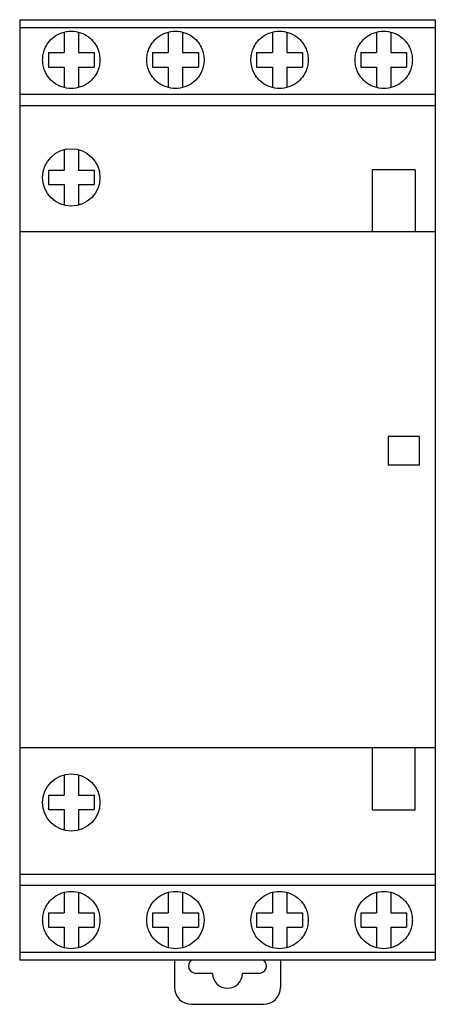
# Model space of a CAD drawing. Header units: millimetres. Extents: x 533.5 to 569.7, y 841.7 to 927.5.
import ezdxf

# ---------------------------------------------------------------- set-up
doc = ezdxf.new("R2010")
doc.units = ezdxf.units.MM

msp = doc.modelspace()

# ---------------------------------------------------------------- linework, layer by layer
at = {"color": 7, "linetype": 'Continuous', "lineweight": 25}
for p, q in [((533.456, 927.538), (533.456, 909.038)), ((533.456, 927.538), (569.706, 927.538)), ((569.706, 927.538), (569.706, 909.038)), ((569.706, 926.832), (533.456, 926.832)), ((537.331, 926.459), (537.331, 924.663)), ((538.581, 926.459), (538.581, 924.663)), ((546.415, 926.459), (546.415, 924.663)), ((547.665, 926.459), (547.665, 924.663)), ((555.498, 926.459), (555.498, 924.663)), ((556.748, 926.459), (556.748, 924.663)), ((564.581, 926.459), (564.581, 924.663)), ((565.831, 926.459), (565.831, 924.663)), ((535.956, 924.663), (537.331, 924.663)), ((535.956, 924.663), (535.956, 923.413)), ((538.581, 924.663), (539.956, 924.663)), ((539.956, 924.663), (539.956, 923.413)), ((545.04, 924.663), (546.415, 924.663)), ((545.04, 924.663), (545.04, 923.413)), ((547.665, 924.663), (549.04, 924.663)), ((549.04, 924.663), (549.04, 923.413)), ((554.123, 924.663), (554.123, 923.413)), ((554.123, 924.663), (555.498, 924.663)), ((556.748, 924.663), (558.123, 924.663)), ((558.123, 924.663), (558.123, 923.413)), ((563.206, 924.663), (564.581, 924.663)), ((563.206, 924.663), (563.206, 923.413)), ((565.831, 924.663), (567.206, 924.663)), ((567.206, 924.663), (567.206, 923.413)), ((535.956, 923.413), (537.331, 923.413)), ((537.331, 923.413), (537.331, 921.617)), ((538.581, 923.413), (539.956, 923.413)), ((538.581, 923.413), (538.581, 921.617)), ((545.04, 923.413), (546.415, 923.413)), ((546.415, 923.413), (546.415, 921.617)), ((547.665, 923.413), (549.04, 923.413)), ((547.665, 923.413), (547.665, 921.617)), ((554.123, 923.413), (555.498, 923.413)), ((555.498, 923.413), (555.498, 921.617)), ((556.748, 923.413), (556.748, 921.617)), ((556.748, 923.413), (558.123, 923.413)), ((563.206, 923.413), (564.581, 923.413)), ((564.581, 923.413), (564.581, 921.617)), ((565.831, 923.413), (565.831, 921.617)), ((565.831, 923.413), (567.206, 923.413)), ((533.456, 921.038), (569.706, 921.038)), ((569.706, 920.038), (533.456, 920.038)), ((537.331, 916.209), (537.331, 914.413)), ((538.581, 916.209), (538.581, 914.413)), ((535.956, 914.413), (537.331, 914.413)), ((535.956, 914.413), (535.956, 913.163)), ((538.581, 914.413), (539.956, 914.413)), ((539.956, 914.413), (539.956, 913.163)), ((567.94, 914.438), (564.206, 914.438)), ((564.206, 914.438), (564.206, 909.038)), ((567.94, 914.438), (567.94, 909.038)), ((535.956, 913.163), (537.331, 913.163)), ((537.331, 913.163), (537.331, 911.367)), ((538.581, 913.163), (538.581, 911.367)), ((538.581, 913.163), (539.956, 913.163)), ((569.706, 909.038), (533.456, 909.038)), ((568.306, 891.188), (565.606, 891.188)), ((568.306, 888.688), (565.606, 888.688)), ((569.706, 864.038), (533.456, 864.038)), ((533.456, 864.038), (533.456, 845.538)), ((564.206, 864.038), (564.206, 858.638)), ((567.94, 858.638), (567.94, 864.038)), ((569.706, 864.038), (569.706, 845.538)), ((537.331, 861.709), (537.331, 859.913)), ((538.581, 861.709), (538.581, 859.913)), ((535.956, 859.913), (537.331, 859.913)), ((535.956, 859.913), (535.956, 858.663)), ((538.581, 859.913), (539.956, 859.913)), ((539.956, 859.913), (539.956, 858.663)), ((535.956, 858.663), (537.331, 858.663)), ((537.331, 858.663), (537.331, 856.867)), ((538.581, 858.663), (538.581, 856.867)), ((538.581, 858.663), (539.956, 858.663)), ((564.206, 858.638), (567.94, 858.638)), ((533.456, 853.038), (569.706, 853.038)), ((569.706, 852.038), (533.456, 852.038)), ((537.331, 851.459), (537.331, 849.663)), ((538.581, 851.459), (538.581, 849.663)), ((546.415, 851.459), (546.415, 849.663)), ((547.665, 851.459), (547.665, 849.663)), ((555.498, 851.459), (555.498, 849.663)), ((556.748, 851.459), (556.748, 849.663)), ((564.581, 851.459), (564.581, 849.663)), ((565.831, 851.459), (565.831, 849.663)), ((535.956, 849.663), (537.331, 849.663)), ((535.956, 849.663), (535.956, 848.413)), ((538.581, 849.663), (539.956, 849.663)), ((539.956, 849.663), (539.956, 848.413)), ((545.04, 849.663), (546.415, 849.663)), ((545.04, 849.663), (545.04, 848.413)), ((547.665, 849.663), (549.04, 849.663)), ((549.04, 849.663), (549.04, 848.413)), ((554.123, 849.663), (555.498, 849.663)), ((554.123, 849.663), (554.123, 848.413)), ((556.748, 849.663), (558.123, 849.663)), ((558.123, 849.663), (558.123, 848.413)), ((563.206, 849.663), (563.206, 848.413)), ((563.206, 849.663), (564.581, 849.663)), ((565.831, 849.663), (567.206, 849.663)), ((567.206, 849.663), (567.206, 848.413)), ((535.956, 848.413), (537.331, 848.413)), ((537.331, 848.413), (537.331, 846.617)), ((538.581, 848.413), (539.956, 848.413)), ((538.581, 848.413), (538.581, 846.617)), ((545.04, 848.413), (546.415, 848.413)), ((546.415, 848.413), (546.415, 846.617)), ((547.665, 848.413), (549.04, 848.413)), ((547.665, 848.413), (547.665, 846.617)), ((554.123, 848.413), (555.498, 848.413)), ((555.498, 848.413), (555.498, 846.617)), ((556.748, 848.413), (556.748, 846.617)), ((556.748, 848.413), (558.123, 848.413)), ((563.206, 848.413), (564.581, 848.413)), ((564.581, 848.413), (564.581, 846.617)), ((565.831, 848.413), (565.831, 846.617)), ((565.831, 848.413), (567.206, 848.413)), ((533.456, 846.244), (569.706, 846.244)), ((569.706, 845.538), (533.456, 845.538)), ((546.962, 845.538), (546.962, 843.161)), ((556.201, 845.538), (556.201, 843.161)), ((550.281, 844.388), (548.831, 844.388)), ((554.331, 844.388), (552.881, 844.388)), ((548.435, 841.688), (554.727, 841.688))]:
    msp.add_line(p, q, dxfattribs=at)
for centre in [(537.956, 913.788), (537.956, 859.288)]:
    msp.add_circle(centre, 2.5, dxfattribs=at)
for centre, radius, start, end in [((548.831, 845.038), 0.65, 129.71514, 270), ((554.331, 845.038), 0.65, 270, 50.28486), ((551.581, 844.388), 1.3, 180, 0), ((548.435, 843.161), 1.473, 180, 270), ((554.727, 843.161), 1.473, 270, 0)]:
    msp.add_arc(centre, radius, start, end, dxfattribs=at)
for points, knots in [([(535.456, 924.038), (535.464, 924.189), (535.482, 924.517), (535.64, 925.033), (535.947, 925.576), (536.449, 926.079), (537.141, 926.448), (537.956, 926.584), (538.772, 926.448), (539.463, 926.079), (539.965, 925.576), (540.273, 925.033), (540.431, 924.517), (540.448, 924.189), (540.456, 924.038)], [0, 0, 0, 0, 0.059104, 0.128432, 0.208567, 0.298904, 0.397255, 0.5, 0.602745, 0.701096, 0.791433, 0.871568, 0.940896, 1, 1, 1, 1]), ([(544.54, 924.038), (544.548, 924.189), (544.565, 924.517), (544.723, 925.033), (545.031, 925.576), (545.533, 926.079), (546.224, 926.448), (547.04, 926.584), (547.855, 926.448), (548.547, 926.079), (549.049, 925.576), (549.356, 925.033), (549.514, 924.517), (549.532, 924.189), (549.54, 924.038)], [0, 0, 0, 0, 0.059104, 0.128432, 0.208567, 0.298904, 0.397255, 0.5, 0.602745, 0.701096, 0.791433, 0.871568, 0.940896, 1, 1, 1, 1]), ([(553.623, 924.038), (553.631, 924.189), (553.648, 924.517), (553.807, 925.033), (554.114, 925.576), (554.616, 926.079), (555.308, 926.448), (556.123, 926.584), (556.938, 926.448), (557.63, 926.079), (558.132, 925.576), (558.439, 925.033), (558.598, 924.517), (558.615, 924.189), (558.623, 924.038)], [0, 0, 0, 0, 0.059104, 0.128432, 0.208567, 0.298904, 0.397255, 0.5, 0.602745, 0.701096, 0.791433, 0.871568, 0.940896, 1, 1, 1, 1]), ([(562.706, 924.038), (562.714, 924.189), (562.732, 924.517), (562.89, 925.033), (563.197, 925.576), (563.699, 926.079), (564.391, 926.448), (565.206, 926.584), (566.022, 926.448), (566.713, 926.079), (567.215, 925.576), (567.523, 925.033), (567.681, 924.517), (567.698, 924.189), (567.706, 924.038)], [0, 0, 0, 0, 0.059104, 0.128432, 0.208567, 0.298904, 0.397255, 0.5, 0.602745, 0.701096, 0.791433, 0.871568, 0.940896, 1, 1, 1, 1]), ([(540.456, 924.038), (540.448, 923.887), (540.431, 923.559), (540.273, 923.043), (539.965, 922.5), (539.463, 921.997), (538.772, 921.629), (537.956, 921.492), (537.141, 921.629), (536.449, 921.997), (535.947, 922.5), (535.64, 923.043), (535.482, 923.559), (535.464, 923.887), (535.456, 924.038)], [0, 0, 0, 0, 0.059104, 0.128432, 0.208567, 0.298904, 0.397255, 0.5, 0.602745, 0.701096, 0.791433, 0.871568, 0.940896, 1, 1, 1, 1]), ([(549.54, 924.038), (549.532, 923.887), (549.514, 923.559), (549.356, 923.043), (549.049, 922.5), (548.547, 921.997), (547.855, 921.629), (547.04, 921.492), (546.224, 921.629), (545.533, 921.997), (545.031, 922.5), (544.723, 923.043), (544.565, 923.559), (544.548, 923.887), (544.54, 924.038)], [0, 0, 0, 0, 0.059104, 0.128432, 0.208567, 0.298904, 0.397255, 0.5, 0.602745, 0.701096, 0.791433, 0.871568, 0.940896, 1, 1, 1, 1]), ([(558.623, 924.038), (558.615, 923.887), (558.598, 923.559), (558.439, 923.043), (558.132, 922.5), (557.63, 921.997), (556.938, 921.629), (556.123, 921.492), (555.308, 921.629), (554.616, 921.997), (554.114, 922.5), (553.807, 923.043), (553.648, 923.559), (553.631, 923.887), (553.623, 924.038)], [0, 0, 0, 0, 0.059104, 0.128432, 0.208567, 0.298904, 0.397255, 0.5, 0.602745, 0.701096, 0.791433, 0.871568, 0.940896, 1, 1, 1, 1]), ([(567.706, 924.038), (567.698, 923.887), (567.681, 923.559), (567.523, 923.043), (567.215, 922.5), (566.713, 921.997), (566.022, 921.629), (565.206, 921.492), (564.391, 921.629), (563.699, 921.997), (563.197, 922.5), (562.89, 923.043), (562.732, 923.559), (562.714, 923.887), (562.706, 924.038)], [0, 0, 0, 0, 0.059104, 0.128432, 0.208567, 0.298904, 0.397255, 0.5, 0.602745, 0.701096, 0.791433, 0.871568, 0.940896, 1, 1, 1, 1]), ([(533.456, 909.038), (533.456, 909.037), (533.456, 909.035), (533.456, 909.018), (533.456, 908.984), (533.456, 908.924), (533.456, 908.783), (533.456, 908.518), (533.456, 908.095), (533.456, 907.517), (533.456, 906.77), (533.456, 905.829), (533.456, 904.677), (533.456, 903.301), (533.456, 901.694), (533.456, 899.782), (533.456, 897.562), (533.456, 895.044), (533.456, 892.328), (533.456, 889.47), (533.456, 886.627), (533.456, 883.867), (533.456, 881.251), (533.456, 878.744), (533.456, 876.39), (533.456, 874.225), (533.456, 872.273), (533.456, 870.504), (533.456, 868.938), (533.456, 867.585), (533.456, 866.492), (533.456, 865.638), (533.456, 865.003), (533.456, 864.558), (533.456, 864.293), (533.456, 864.152), (533.456, 864.092), (533.456, 864.059), (533.456, 864.041), (533.456, 864.039), (533.456, 864.038)], [0, 0, 0, 0, 0.000705, 0.001492, 0.002422, 0.004181, 0.006483, 0.013044, 0.022708, 0.035405, 0.051921, 0.072695, 0.098115, 0.128489, 0.163997, 0.204656, 0.255096, 0.31095, 0.371277, 0.434804, 0.5, 0.559314, 0.617369, 0.672993, 0.725179, 0.773134, 0.816312, 0.854405, 0.890344, 0.920183, 0.944278, 0.963123, 0.977292, 0.986956, 0.993517, 0.995819, 0.997578, 0.998508, 0.999295, 1, 1, 1, 1]), ([(569.706, 909.038), (569.706, 909.037), (569.706, 909.035), (569.706, 909.018), (569.706, 908.984), (569.706, 908.924), (569.706, 908.783), (569.706, 908.518), (569.706, 908.095), (569.706, 907.517), (569.706, 906.77), (569.706, 905.829), (569.706, 904.677), (569.706, 903.301), (569.706, 901.694), (569.706, 899.782), (569.706, 897.562), (569.706, 895.044), (569.706, 892.328), (569.706, 889.47), (569.706, 886.627), (569.706, 883.867), (569.706, 881.251), (569.706, 878.744), (569.706, 876.39), (569.706, 874.225), (569.706, 872.273), (569.706, 870.504), (569.706, 868.938), (569.706, 867.585), (569.706, 866.492), (569.706, 865.638), (569.706, 865.003), (569.706, 864.558), (569.706, 864.293), (569.706, 864.152), (569.706, 864.092), (569.706, 864.059), (569.706, 864.041), (569.706, 864.039), (569.706, 864.038)], [0, 0, 0, 0, 0.000705, 0.001492, 0.002422, 0.004181, 0.006483, 0.013044, 0.022708, 0.035405, 0.051921, 0.072695, 0.098115, 0.128489, 0.163997, 0.204656, 0.255096, 0.31095, 0.371277, 0.434804, 0.5, 0.559314, 0.617369, 0.672993, 0.725179, 0.773134, 0.816312, 0.854405, 0.890344, 0.920183, 0.944278, 0.963123, 0.977292, 0.986956, 0.993517, 0.995819, 0.997578, 0.998508, 0.999295, 1, 1, 1, 1]), ([(565.606, 891.188), (565.606, 890.723), (565.606, 889.89), (565.606, 889.057), (565.606, 888.688)], [0, 0, 0, 0, 0.5578857, 1, 1, 1, 1]), ([(568.306, 891.188), (568.306, 890.723), (568.306, 889.89), (568.306, 889.056), (568.306, 888.688)], [0, 0, 0, 0, 0.557934, 1, 1, 1, 1]), ([(535.456, 849.038), (535.464, 849.189), (535.482, 849.517), (535.64, 850.033), (535.947, 850.576), (536.449, 851.079), (537.141, 851.448), (537.956, 851.584), (538.772, 851.448), (539.463, 851.079), (539.965, 850.576), (540.273, 850.033), (540.431, 849.517), (540.448, 849.189), (540.456, 849.038)], [0, 0, 0, 0, 0.059104, 0.128432, 0.208567, 0.298904, 0.397255, 0.5, 0.602745, 0.701096, 0.791433, 0.871568, 0.940896, 1, 1, 1, 1]), ([(544.54, 849.038), (544.548, 849.189), (544.565, 849.517), (544.723, 850.033), (545.031, 850.576), (545.533, 851.079), (546.224, 851.448), (547.04, 851.584), (547.855, 851.448), (548.547, 851.079), (549.049, 850.576), (549.356, 850.033), (549.514, 849.517), (549.532, 849.189), (549.54, 849.038)], [0, 0, 0, 0, 0.059104, 0.128432, 0.208567, 0.298904, 0.397255, 0.5, 0.602745, 0.701096, 0.791433, 0.871568, 0.940896, 1, 1, 1, 1]), ([(553.623, 849.038), (553.631, 849.189), (553.648, 849.517), (553.807, 850.033), (554.114, 850.576), (554.616, 851.079), (555.308, 851.448), (556.123, 851.584), (556.938, 851.448), (557.63, 851.079), (558.132, 850.576), (558.439, 850.033), (558.598, 849.517), (558.615, 849.189), (558.623, 849.038)], [0, 0, 0, 0, 0.059104, 0.128432, 0.208567, 0.298904, 0.397255, 0.5, 0.602745, 0.701096, 0.791433, 0.871568, 0.940896, 1, 1, 1, 1]), ([(562.706, 849.038), (562.714, 849.189), (562.732, 849.517), (562.89, 850.033), (563.197, 850.576), (563.699, 851.079), (564.391, 851.448), (565.206, 851.584), (566.022, 851.448), (566.713, 851.079), (567.215, 850.576), (567.523, 850.033), (567.681, 849.517), (567.698, 849.189), (567.706, 849.038)], [0, 0, 0, 0, 0.059104, 0.128432, 0.208567, 0.298904, 0.397255, 0.5, 0.602745, 0.701096, 0.791433, 0.871568, 0.940896, 1, 1, 1, 1]), ([(540.456, 849.038), (540.448, 848.887), (540.431, 848.559), (540.273, 848.043), (539.965, 847.5), (539.463, 846.997), (538.772, 846.629), (537.956, 846.492), (537.141, 846.629), (536.449, 846.997), (535.947, 847.5), (535.64, 848.043), (535.482, 848.559), (535.464, 848.887), (535.456, 849.038)], [0, 0, 0, 0, 0.059104, 0.128432, 0.208567, 0.298904, 0.397255, 0.5, 0.602745, 0.701096, 0.791433, 0.871568, 0.940896, 1, 1, 1, 1]), ([(549.54, 849.038), (549.532, 848.887), (549.514, 848.559), (549.356, 848.043), (549.049, 847.5), (548.547, 846.997), (547.855, 846.629), (547.04, 846.492), (546.224, 846.629), (545.533, 846.997), (545.031, 847.5), (544.723, 848.043), (544.565, 848.559), (544.548, 848.887), (544.54, 849.038)], [0, 0, 0, 0, 0.059104, 0.128432, 0.208567, 0.298904, 0.397255, 0.5, 0.602745, 0.701096, 0.791433, 0.871568, 0.940896, 1, 1, 1, 1]), ([(558.623, 849.038), (558.615, 848.887), (558.598, 848.559), (558.439, 848.043), (558.132, 847.5), (557.63, 846.997), (556.938, 846.629), (556.123, 846.492), (555.308, 846.629), (554.616, 846.997), (554.114, 847.5), (553.807, 848.043), (553.648, 848.559), (553.631, 848.887), (553.623, 849.038)], [0, 0, 0, 0, 0.059104, 0.128432, 0.208567, 0.298904, 0.397255, 0.5, 0.602745, 0.701096, 0.791433, 0.871568, 0.940896, 1, 1, 1, 1]), ([(567.706, 849.038), (567.698, 848.887), (567.681, 848.559), (567.523, 848.043), (567.215, 847.5), (566.713, 846.997), (566.022, 846.629), (565.206, 846.492), (564.391, 846.629), (563.699, 846.997), (563.197, 847.5), (562.89, 848.043), (562.732, 848.559), (562.714, 848.887), (562.706, 849.038)], [0, 0, 0, 0, 0.059104, 0.128432, 0.208567, 0.298904, 0.397255, 0.5, 0.602745, 0.701096, 0.791433, 0.871568, 0.940896, 1, 1, 1, 1])]:
    msp.add_open_spline(points, degree=3, knots=knots, dxfattribs=at)

doc.saveas('drawing.dxf')
